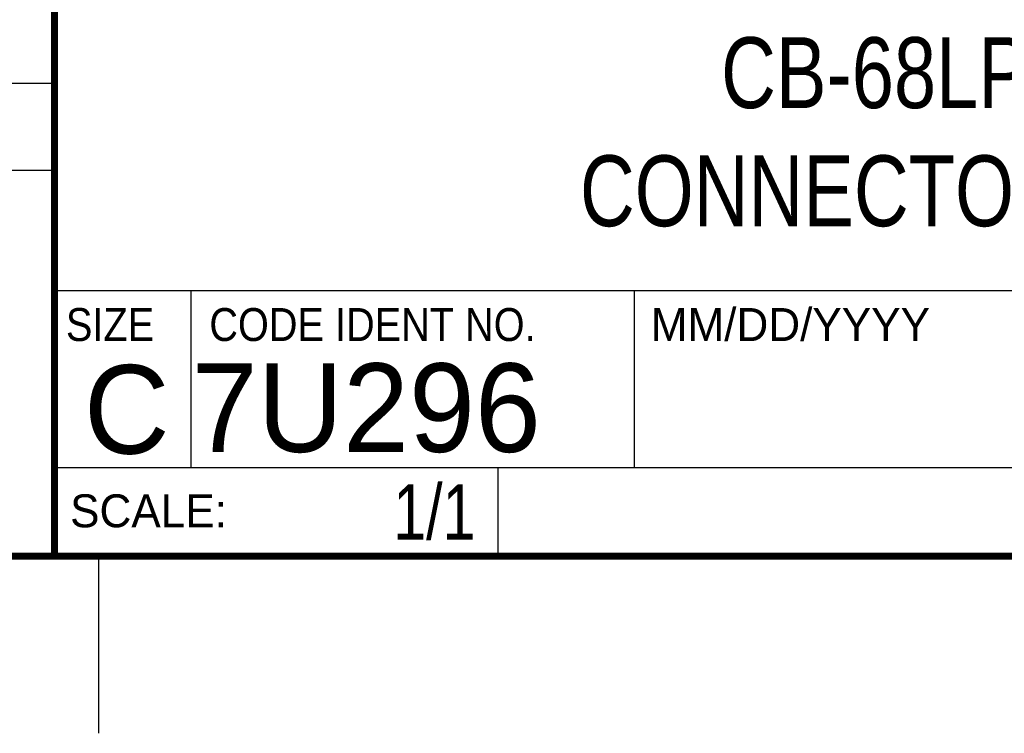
# Model space of a CAD drawing. Header units: inches. Extents: x 0 to 22, y 0 to 17.
# Tile 3 of 8: x 16.3 to 19.1, y 0 to 2. Entities that reach past the tile are written whole.
import ezdxf
from ezdxf.enums import TextEntityAlignment as Align

# ---------------------------------------------------------------- set-up
doc = ezdxf.new("R2010")
doc.units = ezdxf.units.IN
doc.header["$LTSCALE"] = 1.21
doc.header["$MEASUREMENT"] = 0
doc.layers.get('0').update_dxf_attribs({"linetype": 'CONTINUOUS'})
doc.styles.get("Standard").update_dxf_attribs({"font": 'txt', "width": 0.8})

msp = doc.modelspace()

# ---------------------------------------------------------------- linework, layer by layer
at = {"color": 2, "linetype": 'CONTINUOUS'}
for p, q in [((16.3737, 2.9596), (16.3737, 1.2496)), ((13.61, 1.835), (16.375, 1.835)), ((16.375, 1.5888), (13.61, 1.5888)), ((16.76, 0.75), (16.76, 1.25)), ((18.01, 1.25), (21.5, 1.25)), ((18.01, 1.25), (18.01, 0.75)), ((16.3737, 1.2496), (21.5037, 1.2496)), ((16.3748, 0.7501), (17.6248, 0.7501)), ((16.3748, 0.7501), (16.3748, 0.5001)), ((16.375, 0.75), (21.5, 0.75)), ((17.6248, 0.7501), (17.6248, 0.5001)), ((18.01, 0.75), (21.5, 0.75)), ((16.3748, 0.5001), (17.6248, 0.5001)), ((16.5, 0), (16.5, 0.5))]:
    msp.add_line(p, q, dxfattribs=at)
at = {"color": 7, "linetype": 'CONTINUOUS', "const_width": 0.02}
for points in [[(16.375, 2.96), (16.375, 0.5)], [(0.5, 0.5), (21.5, 0.5)]]:
    msp.add_lwpolyline(points, dxfattribs=at)

# ---------------------------------------------------------------- texts
at = {"color": 2, "linetype": 'CONTINUOUS', "width": 0.9}
for s, p in [('SIZE', (16.407, 1.1072)), ('CODE IDENT NO.', (16.8114, 1.1072))]:
    msp.add_text(s, height=0.093, dxfattribs=at).set_placement(p)
at = {"color": 2, "linetype": 'CONTINUOUS'}
for s, p in [('MM/DD/YYYY', (18.0565, 1.1072)), ('SCALE:', (16.4187, 0.5815))]:
    msp.add_text(s, height=0.093, dxfattribs=at).set_placement(p)
at = {"color": 7, "linetype": 'CONTINUOUS'}
msp.add_text('C', height=0.25, dxfattribs=at).set_placement((16.5785, 0.7893), align=Align.CENTER)
msp.add_text('7U296', height=0.25, dxfattribs=at).set_placement((16.7614, 0.7941))
at = {"color": 7, "linetype": 'CONTINUOUS', "width": 0.8}
msp.add_text('1/1', height=0.15625, dxfattribs=at).set_placement((17.5623, 0.5469), align=Align.RIGHT)
at = {"color": 7, "linetype": 'CONTINUOUS', "insert": (18.9387, 1.9646), "char_height": 0.2, "width": 2.4, "attachment_point": 2}
msp.add_mtext('CB-68LPR I/O \\PCONNECTOR BLOCK', dxfattribs=at)

doc.saveas('drawing.dxf')
